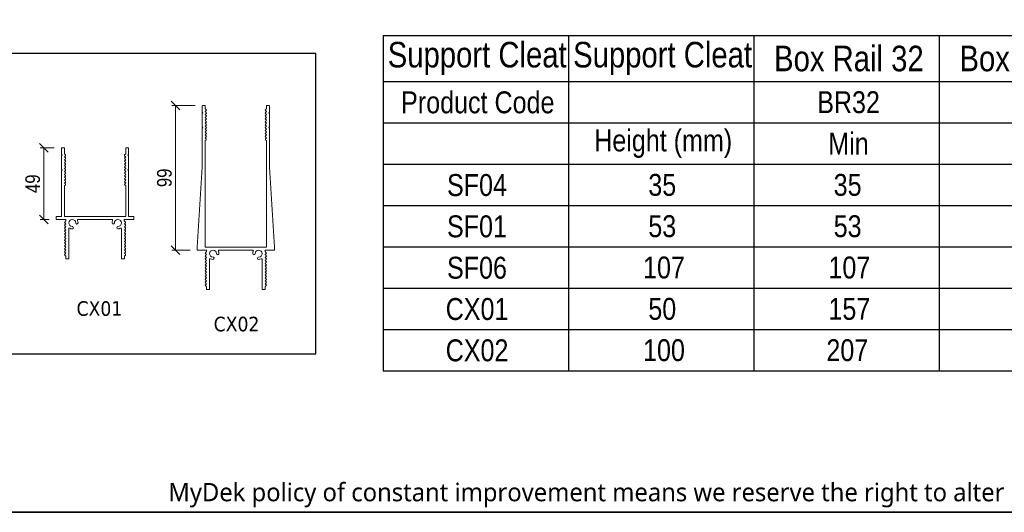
# Model space of a CAD drawing. Header units: millimetres. Extents: x 15 to 3247, y -45 to 876.
# Tile 4 of 12: x 303 to 708, y 15 to 217. Entities that reach past the tile are written whole.
import ezdxf

# ---------------------------------------------------------------- set-up
doc = ezdxf.new("R2010")
doc.units = ezdxf.units.MM
doc.header["$LTSCALE"] = 3
doc.layers.get('0').update_dxf_attribs({"lineweight": 18, "true_color": 0x2a2a2a})
for name, color, linetype, lineweight in [('Border (ISO)', 7, 'Continuous', 35), ('Dimension (ISO)', 7, 'Continuous', 5), ('Sketch Geometry (ISO)', 7, 'Continuous', 25), ('Symbol (ISO)', 7, 'Continuous', 25), ('Visible (ISO)', 7, 'Continuous', 13)]:
    doc.layers.add(name, color=color, linetype=linetype, lineweight=lineweight)
doc.styles.add('_Text_Narrow', font='ARIALN.TTF')
doc.styles.add('_Text_Narrow_3', font='ARIALN.TTF')
doc.styles.add('_Text_Narrow_Small', font='ARIALN.TTF')
doc.styles.add('Note Text (ISO)', font='tahoma.ttf')
doc.styles.add('Text Style41', font='tahoma.ttf')
doc.dimstyles.new('_Dim-20', dxfattribs={"dimscale": 3, "dimtxt": 2, "dimasz": 1.2, "dimexe": 0.5, "dimexo": 1, "dimgap": 0.5, "dimtad": 1, "dimdec": 1, "dimrnd": 1e-08, "dimdsep": 46, "dimtxsty": '_Text_Narrow_Small', "dimblk": 'OBLIQUE', "dimcen": 0.09, "dimclrd": 256, "dimclre": 256, "dimclrt": 256, "dimadec": 1, "dimazin": 0, "dimtfac": 10, "dimtdec": 0, "dimtmove": 0, "dimatfit": 3, "dimldrblk": 'Filled-1', "dimfxl": 1, "dimtolj": 1, "dimlwd": 0, "dimlwe": 0, "dimarcsym": 0})

# ---------------------------------------------------------------- blocks, each defined once
blk = doc.blocks.new('Borders Border')
at = {"layer": 'Border (ISO)'}
blk.add_line((415, 5), (5, 5), dxfattribs=at)
blk = doc.blocks.new('MyDek-Disclaimer-ProductChange')
at = {"layer": 'Symbol (ISO)', "insert": (-81.04, 1.76), "char_height": 2.5, "attachment_point": 1, "style": 'Note Text (ISO)'}
blk.add_mtext('\\fSegoe UI|b0|i0;\\H2.5000;MyDek policy of constant improvement means we reserve the right to alter product design at any time.', dxfattribs=at)
blk = doc.blocks.new('Table1')
at = {"layer": 'Symbol (ISO)'}
for p, q in [((150.73, 70.32), (353.93, 70.32)), ((150.73, 70.32), (150.73, 64.01)), ((176.13, 70.32), (176.13, 64.01)), ((201.53, 70.32), (201.53, 64.01)), ((226.93, 70.32), (226.93, 64.01)), ((150.73, 64.01), (353.93, 64.01)), ((150.73, 64.01), (150.73, 24.37)), ((176.13, 64.01), (176.13, 24.37)), ((201.53, 64.01), (201.53, 24.37)), ((226.93, 64.01), (226.93, 24.37)), ((150.73, 58.35), (353.93, 58.35)), ((150.73, 52.68), (353.93, 52.68)), ((150.73, 47.02), (353.93, 47.02)), ((150.73, 41.36), (353.93, 41.36)), ((150.73, 35.7), (353.93, 35.7)), ((150.73, 30.03), (353.93, 30.03)), ((150.73, 24.37), (353.93, 24.37))]:
    blk.add_line(p, q, dxfattribs=at)
at = {"layer": 'Symbol (ISO)', "attachment_point": 7}
for s, insert, char_height, style in [('Box Rail 32', (204.29, 65.38), 3.5, '_Text_Narrow'), ('Box Rail 32', (229.69, 65.38), 3.5, '_Text_Narrow'), ('Support Cleat', (151.36, 64.9), 3.5, '_Text_Narrow'), ('Support Cleat', (176.76, 64.9), 3.5, '_Text_Narrow'), ('Product Code', (153.19, 59.63), 3, '_Text_Narrow_3'), ('BR32', (210.2, 59.65), 3, '_Text_Narrow_3'), ('Min', (211.72, 54.02), 3, '_Text_Narrow_3'), ('Height (mm)', (179.65, 53.55), 3, '_Text_Narrow_3'), ('SF04', (159.48, 48.3), 3, '_Text_Narrow_3'), ('35', (187.06, 48.32), 3, '_Text_Narrow_3'), ('35', (212.46, 48.32), 3, '_Text_Narrow_3'), ('SF01', (159.48, 42.64), 3, '_Text_Narrow_3'), ('53', (187.06, 42.66), 3, '_Text_Narrow_3'), ('53', (212.46, 42.66), 3, '_Text_Narrow_3'), ('SF06', (159.48, 36.97), 3, '_Text_Narrow_3'), ('107', (186.34, 37), 3, '_Text_Narrow_3'), ('107', (211.74, 37), 3, '_Text_Narrow_3'), ('CX01', (159.3, 31.31), 3, '_Text_Narrow_3'), ('50', (187.06, 31.33), 3, '_Text_Narrow_3'), ('157', (211.74, 31.33), 3, '_Text_Narrow_3'), ('CX02', (159.3, 25.65), 3, '_Text_Narrow_3'), ('100', (186.34, 25.67), 3, '_Text_Narrow_3'), ('207', (211.46, 25.67), 3, '_Text_Narrow_3')]:
    blk.add_mtext(s, dxfattribs=dict(at, insert=insert, char_height=char_height, style=style))
blk = doc.blocks.new('_Oblique')
at = {"color": 0, "linetype": 'ByBlock', "lineweight": -2}
blk.add_line((-0.5, -0.5), (0.5, 0.5), dxfattribs=at)
blk = doc.blocks.new('*D40')
at = {"layer": 'Defpoints', "color": 0, "transparency": 16777216}
for p in [(377.99, 182.18), (366.85, 122.78), (375.85, 122.78)]:
    blk.add_point(p, dxfattribs=at)
at = {"layer": 'Dimension (ISO)', "lineweight": 0, "transparency": 16777216}
for p, q in [((374.99, 182.18), (365.35, 182.18)), ((366.85, 182.18), (366.85, 122.78)), ((372.85, 122.78), (365.35, 122.78))]:
    blk.add_line(p, q, dxfattribs=at)
at = {"layer": 'Dimension (ISO)', "lineweight": 0, "transparency": 16777216, "xscale": 3.600000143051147, "yscale": 3.600000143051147, "zscale": 3.600000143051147}
for p, rotation in [((366.85, 182.18), 90), ((366.85, 122.78), 270)]:
    blk.add_blockref('_Oblique', p, dxfattribs=dict(at, rotation=rotation))
at = {"layer": 'Dimension (ISO)', "lineweight": 5, "transparency": 16777216, "insert": (362.29, 152.48), "char_height": 6, "attachment_point": 5, "rotation": 90, "style": '_Text_Narrow_Small'}
blk.add_mtext('\\A1;99', dxfattribs=at)
blk = doc.blocks.new('Filled-1')
at = {"color": 0}
for p, q in [((0, 0), (-1, 0.17)), ((-1, 0.17), (-1, -0.17)), ((-1, 0), (0, 0)), ((-1, -0.17), (0, 0))]:
    blk.add_line(p, q, dxfattribs=at)
at = {"color": 0, "flags": 128}
blk.add_lwpolyline([(-1, -0.17), (0, 0), (-1, 0.17), (-1, -0.17)], dxfattribs=at)
at = {"color": 0}
blk.add_solid([(-1, -0.17), (0, 0), (-1, 0.17), (-1, -0.17)], dxfattribs=at)
blk = doc.blocks.new('*D41')
at = {"layer": 'Defpoints', "color": 0, "transparency": 16777216}
for p in [(319.98, 164.77), (312.73, 135.37), (317.85, 135.37)]:
    blk.add_point(p, dxfattribs=at)
at = {"layer": 'Dimension (ISO)', "lineweight": 0, "transparency": 16777216}
for p, q in [((316.98, 164.77), (311.23, 164.77)), ((312.73, 164.77), (312.73, 135.37)), ((314.85, 135.37), (311.23, 135.37))]:
    blk.add_line(p, q, dxfattribs=at)
at = {"layer": 'Dimension (ISO)', "lineweight": 0, "transparency": 16777216, "xscale": 3.600000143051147, "yscale": 3.600000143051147, "zscale": 3.600000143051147}
for p, rotation in [((312.73, 164.77), 90), ((312.73, 135.37), 270)]:
    blk.add_blockref('_Oblique', p, dxfattribs=dict(at, rotation=rotation))
at = {"layer": 'Dimension (ISO)', "lineweight": 5, "transparency": 16777216, "insert": (308.17, 150.07), "char_height": 6, "attachment_point": 5, "rotation": 90, "style": '_Text_Narrow_Small'}
blk.add_mtext('\\A1;49', dxfattribs=at)
blk = doc.blocks.new('MyDek_CleatSizeOptions')
at = {"layer": 'Sketch Geometry (ISO)'}
for p, q in [((66, 21.29), (-66, 21.29)), ((-66, 21.29), (-66, -21.29)), ((66, -21.29), (66, 21.29)), ((-66, -21.29), (66, -21.29))]:
    blk.add_line(p, q, dxfattribs=at)
at = {"layer": 'Symbol (ISO)', "insert": (-65.87, 25.87), "char_height": 2.6, "attachment_point": 1, "style": 'Note Text (ISO)'}
blk.add_mtext('\\fTahoma|b0|i0;\\H2.6000;Cleat size options:', dxfattribs=at)

msp = doc.modelspace()

# ---------------------------------------------------------------- linework, layer by layer
at = {"layer": 'Visible (ISO)'}
for p, q in [((378.888, 182.176), (377.988, 182.176)), ((405.288, 182.176), (404.388, 182.176)), ((378.133, 179.17), (377.834, 178.87)), ((377.834, 178.87), (377.834, 173.463)), ((377.838, 182.025), (377.839, 179.463)), ((377.839, 179.463), (378.133, 179.17)), ((379.038, 180.921), (379.038, 182.026)), ((379.469, 180.49), (379.038, 180.921)), ((379.038, 179.72), (379.469, 180.151)), ((379.468, 179.29), (379.038, 179.72)), ((379.038, 178.52), (379.468, 178.951)), ((379.468, 178.09), (379.038, 178.52)), ((404.238, 180.921), (403.808, 180.49)), ((403.808, 180.151), (404.239, 179.72)), ((404.239, 179.72), (403.808, 179.29)), ((403.808, 178.951), (404.239, 178.52)), ((404.239, 178.52), (403.808, 178.09)), ((404.238, 182.026), (404.238, 180.921)), ((405.144, 179.17), (405.437, 179.463)), ((405.443, 178.87), (405.144, 179.17)), ((405.437, 179.463), (405.438, 182.025)), ((405.443, 173.463), (405.443, 178.87)), ((379.038, 177.321), (379.468, 177.751)), ((379.469, 176.89), (379.038, 177.321)), ((379.038, 176.121), (379.469, 176.551)), ((379.469, 175.69), (379.038, 176.121)), ((379.038, 174.921), (379.469, 175.351)), ((379.469, 174.49), (379.038, 174.921)), ((379.038, 173.721), (379.469, 174.151)), ((403.808, 177.751), (404.238, 177.321)), ((404.238, 177.321), (403.808, 176.89)), ((403.808, 176.551), (404.238, 176.121)), ((404.238, 176.121), (403.808, 175.69)), ((403.808, 175.351), (404.238, 174.921)), ((404.238, 174.921), (403.808, 174.49)), ((403.808, 174.151), (404.238, 173.721)), ((378.129, 173.168), (377.831, 172.87)), ((377.831, 172.87), (377.831, 156.898)), ((377.834, 173.463), (378.129, 173.168)), ((379.469, 173.29), (379.038, 173.721)), ((379.038, 172.521), (379.469, 172.951)), ((379.469, 172.09), (379.038, 172.521)), ((379.038, 171.321), (379.469, 171.751)), ((379.469, 170.89), (379.038, 171.321)), ((379.038, 170.121), (379.469, 170.551)), ((379.469, 169.69), (379.038, 170.121)), ((404.238, 173.721), (403.808, 173.29)), ((403.808, 172.951), (404.238, 172.521)), ((404.238, 172.521), (403.808, 172.09)), ((403.808, 171.751), (404.238, 171.321)), ((404.238, 171.321), (403.808, 170.89)), ((403.808, 170.551), (404.238, 170.121)), ((404.238, 170.121), (403.808, 169.69)), ((405.148, 173.168), (405.443, 173.463)), ((405.446, 172.87), (405.148, 173.168)), ((405.446, 156.898), (405.446, 172.87)), ((379.014, 168.896), (379.469, 169.351)), ((379.419, 168.49), (379.014, 168.896)), ((379.038, 167.77), (379.419, 168.151)), ((379.038, 124.126), (379.038, 167.77)), ((403.808, 169.351), (404.263, 168.896)), ((404.263, 168.896), (403.858, 168.49)), ((403.858, 168.151), (404.238, 167.77)), ((404.238, 167.77), (404.238, 124.126)), ((319.985, 164.768), (319.985, 162.064)), ((321.185, 164.768), (319.985, 164.768)), ((319.985, 162.064), (320.289, 161.758)), ((321.184, 162.313), (321.185, 164.768)), ((321.614, 161.883), (321.184, 162.313)), ((346.384, 162.329), (345.939, 161.883)), ((346.385, 164.768), (346.384, 162.329)), ((347.585, 164.768), (346.385, 164.768)), ((347.278, 161.75), (347.584, 162.056)), ((347.584, 162.056), (347.585, 164.768)), ((320.289, 161.758), (319.984, 161.471)), ((319.984, 161.471), (319.984, 156.064)), ((321.182, 157.513), (321.613, 157.944)), ((321.183, 161.113), (321.614, 161.544)), ((321.614, 160.683), (321.183, 161.113)), ((321.183, 159.913), (321.614, 160.344)), ((321.613, 159.483), (321.183, 159.913)), ((321.183, 158.713), (321.613, 159.144)), ((321.613, 158.283), (321.183, 158.713)), ((345.939, 161.544), (346.38, 161.103)), ((346.383, 158.706), (345.952, 158.276)), ((345.952, 157.937), (346.382, 157.506)), ((346.38, 161.103), (345.953, 160.676)), ((345.953, 160.337), (346.383, 159.906)), ((346.383, 159.906), (345.953, 159.476)), ((345.953, 159.137), (346.383, 158.706)), ((347.584, 161.463), (347.278, 161.75)), ((347.582, 156.056), (347.584, 161.463)), ((319.984, 156.064), (320.28, 155.767)), ((320.28, 155.767), (319.984, 155.471)), ((319.984, 155.471), (319.984, 136.569)), ((321.181, 153.913), (321.612, 154.344)), ((321.612, 153.483), (321.181, 153.913)), ((321.613, 157.083), (321.182, 157.513)), ((321.182, 156.313), (321.612, 156.744)), ((321.612, 155.883), (321.182, 156.313)), ((321.182, 155.113), (321.612, 155.544)), ((321.612, 154.683), (321.182, 155.113)), ((346.382, 155.106), (345.951, 154.676)), ((345.951, 154.337), (346.381, 153.906)), ((346.381, 153.906), (345.951, 153.476)), ((346.382, 157.506), (345.952, 157.076)), ((345.952, 156.737), (346.382, 156.306)), ((346.382, 156.306), (345.952, 155.876)), ((345.952, 155.537), (346.382, 155.106)), ((347.286, 155.759), (347.582, 156.056)), ((347.582, 155.463), (347.286, 155.759)), ((347.576, 136.56), (347.582, 155.463)), ((377.831, 156.898), (375.703, 123.976)), ((407.573, 123.976), (405.446, 156.898)), ((321.156, 151.489), (321.611, 151.944)), ((321.561, 151.083), (321.156, 151.489)), ((321.173, 150.355), (321.561, 150.744)), ((321.578, 149.95), (321.173, 150.355)), ((321.181, 152.713), (321.611, 153.144)), ((321.611, 152.283), (321.181, 152.713)), ((345.95, 151.937), (346.406, 151.481)), ((345.951, 153.137), (346.381, 152.706)), ((346.381, 152.706), (345.951, 152.276)), ((346.38, 150.356), (345.975, 149.95)), ((346.406, 151.481), (346, 151.076)), ((346, 150.737), (346.38, 150.356)), ((321.176, 136.568), (321.18, 149.213)), ((321.18, 149.213), (321.578, 149.611)), ((345.975, 149.611), (346.38, 149.206)), ((346.38, 149.206), (346.376, 136.561)), ((317.849, 136.569), (317.849, 135.369)), ((319.984, 136.569), (317.849, 136.569)), ((317.849, 135.369), (321.784, 135.369)), ((346.376, 136.561), (321.176, 136.568)), ((321.784, 134.781), (321.304, 134.301)), ((321.304, 133.962), (321.734, 133.531)), ((321.784, 135.369), (321.784, 134.781)), ((326.855, 135.362), (340.698, 135.362)), ((345.784, 135.369), (349.719, 135.369)), ((345.784, 134.781), (345.784, 135.369)), ((346.264, 134.301), (345.784, 134.781)), ((345.833, 133.531), (346.264, 133.962)), ((349.719, 136.56), (347.576, 136.56)), ((349.719, 135.369), (349.719, 136.56)), ((321.734, 133.531), (321.304, 133.101)), ((321.304, 132.762), (321.734, 132.331)), ((321.734, 132.331), (321.304, 131.901)), ((321.304, 131.562), (321.734, 131.131)), ((321.734, 131.131), (321.304, 130.701)), ((321.304, 130.362), (321.734, 129.931)), ((321.734, 129.931), (321.304, 129.501)), ((322.967, 119.169), (322.967, 131.474)), ((344.585, 131.474), (344.585, 119.169)), ((346.264, 133.101), (345.833, 133.531)), ((345.833, 132.331), (346.264, 132.762)), ((346.264, 131.901), (345.833, 132.331)), ((345.833, 131.131), (346.264, 131.562)), ((346.264, 130.701), (345.833, 131.131)), ((345.833, 129.931), (346.264, 130.362)), ((346.264, 129.501), (345.833, 129.931)), ((321.304, 129.162), (321.734, 128.731)), ((321.734, 128.731), (321.304, 128.301)), ((321.304, 127.962), (321.734, 127.531)), ((321.734, 127.531), (321.304, 127.101)), ((321.304, 126.762), (321.734, 126.331)), ((321.734, 126.331), (321.304, 125.901)), ((321.304, 125.562), (321.734, 125.131)), ((345.833, 128.731), (346.264, 129.162)), ((346.264, 128.301), (345.833, 128.731)), ((345.833, 127.531), (346.264, 127.962)), ((346.264, 127.101), (345.833, 127.531)), ((345.833, 126.331), (346.264, 126.762)), ((346.264, 125.901), (345.833, 126.331)), ((345.833, 125.131), (346.264, 125.562)), ((321.734, 125.131), (321.304, 124.701)), ((321.304, 124.362), (321.734, 123.931)), ((321.734, 123.931), (321.304, 123.501)), ((321.304, 123.162), (321.734, 122.731)), ((321.734, 122.731), (321.304, 122.301)), ((321.304, 121.962), (321.734, 121.531)), ((321.734, 121.531), (321.304, 121.101)), ((346.264, 124.701), (345.833, 125.131)), ((345.833, 123.931), (346.264, 124.362)), ((346.264, 123.501), (345.833, 123.931)), ((345.833, 122.731), (346.264, 123.162)), ((346.264, 122.301), (345.833, 122.731)), ((345.833, 121.531), (346.264, 121.962)), ((346.264, 121.101), (345.833, 121.531)), ((375.703, 123.976), (375.703, 122.926)), ((375.853, 122.776), (379.488, 122.776)), ((379.638, 122.213), (379.158, 121.708)), ((404.088, 123.976), (379.188, 123.976)), ((379.638, 122.626), (379.638, 122.213)), ((384.726, 122.776), (398.551, 122.776)), ((403.638, 122.213), (403.638, 122.626)), ((404.118, 121.708), (403.638, 122.213)), ((403.788, 122.776), (407.423, 122.776)), ((407.573, 122.926), (407.573, 123.976)), ((321.304, 120.762), (321.734, 120.331)), ((321.734, 120.331), (321.734, 119.169)), ((321.734, 119.169), (322.967, 119.169)), ((344.585, 119.169), (345.833, 119.169)), ((345.833, 120.331), (346.264, 120.762)), ((345.833, 119.169), (345.833, 120.331)), ((379.158, 121.369), (379.589, 120.938)), ((379.589, 120.938), (379.158, 120.508)), ((379.158, 120.169), (379.589, 119.738)), ((379.589, 119.738), (379.158, 119.308)), ((379.158, 118.969), (379.589, 118.538)), ((379.589, 118.538), (379.158, 118.108)), ((379.158, 117.769), (379.589, 117.338)), ((380.838, 106.726), (380.838, 118.888)), ((402.438, 118.888), (402.438, 106.726)), ((403.688, 120.938), (404.118, 121.369)), ((404.118, 120.508), (403.688, 120.938)), ((403.688, 119.738), (404.118, 120.169)), ((404.118, 119.308), (403.688, 119.738)), ((403.688, 118.538), (404.118, 118.969)), ((404.118, 118.108), (403.688, 118.538)), ((403.688, 117.338), (404.118, 117.769)), ((379.589, 117.338), (379.158, 116.908)), ((379.158, 116.569), (379.589, 116.138)), ((379.589, 116.138), (379.158, 115.708)), ((379.158, 115.369), (379.589, 114.938)), ((379.589, 114.938), (379.158, 114.508)), ((379.158, 114.169), (379.589, 113.738)), ((379.589, 113.738), (379.158, 113.308)), ((404.118, 116.908), (403.688, 117.338)), ((403.688, 116.138), (404.118, 116.569)), ((404.118, 115.708), (403.688, 116.138)), ((403.688, 114.938), (404.118, 115.369)), ((404.118, 114.508), (403.688, 114.938)), ((403.688, 113.738), (404.118, 114.169)), ((404.118, 113.308), (403.688, 113.738)), ((379.158, 112.969), (379.589, 112.538)), ((379.589, 112.538), (379.158, 112.108)), ((379.158, 111.769), (379.589, 111.338)), ((379.589, 111.338), (379.158, 110.908)), ((379.158, 110.569), (379.589, 110.138)), ((379.589, 110.138), (379.158, 109.708)), ((379.158, 109.369), (379.589, 108.938)), ((403.688, 112.538), (404.118, 112.969)), ((404.118, 112.108), (403.688, 112.538)), ((403.688, 111.338), (404.118, 111.769)), ((404.118, 110.908), (403.688, 111.338)), ((403.688, 110.138), (404.118, 110.569)), ((404.118, 109.708), (403.688, 110.138)), ((403.688, 108.938), (404.118, 109.369)), ((379.589, 108.938), (379.158, 108.508)), ((379.158, 108.169), (379.589, 107.738)), ((379.589, 107.738), (379.589, 106.726)), ((379.739, 106.576), (380.688, 106.576)), ((402.588, 106.576), (403.538, 106.576)), ((404.118, 108.508), (403.688, 108.938)), ((403.688, 107.738), (404.118, 108.169)), ((403.688, 106.726), (403.688, 107.738))]:
    msp.add_line(p, q, dxfattribs=at)
for centre, radius, start, end in [((377.988, 182.026), 0.15, 90, 180.01676), ((378.888, 182.026), 0.15, 0, 90), ((404.388, 182.026), 0.15, 90, 180), ((405.288, 182.026), 0.15, 359.98324, 90), ((379.299, 179.12), 0.24, 315, 45), ((379.299, 177.92), 0.24, 315, 45), ((379.299, 180.321), 0.24, 315, 45), ((403.978, 180.321), 0.24, 135, 225), ((403.978, 179.12), 0.24, 135, 225), ((403.978, 177.92), 0.24, 135, 225), ((379.299, 176.721), 0.24, 315, 45), ((379.299, 175.521), 0.24, 315, 45), ((379.299, 174.321), 0.24, 315, 45), ((403.978, 176.721), 0.24, 135, 225), ((403.978, 175.521), 0.24, 135, 225), ((403.978, 174.321), 0.24, 135, 225), ((379.299, 173.121), 0.24, 315, 45), ((379.299, 171.921), 0.24, 315, 45), ((379.299, 170.721), 0.24, 315, 45), ((403.978, 173.121), 0.24, 135, 225), ((403.978, 171.921), 0.24, 135, 225), ((403.978, 170.721), 0.24, 135, 225), ((379.249, 168.321), 0.24, 315, 45), ((379.299, 169.521), 0.24, 315, 45), ((403.978, 169.521), 0.24, 135, 225), ((404.027, 168.321), 0.24, 135, 225), ((321.444, 159.313), 0.24, 314.98324, 44.98324), ((321.443, 158.113), 0.24, 314.98324, 44.98324), ((321.444, 161.713), 0.24, 314.98324, 44.98324), ((321.444, 160.513), 0.24, 314.98324, 44.98324), ((346.108, 161.713), 0.24, 135.01676, 225.01676), ((346.122, 159.306), 0.24, 134.98324, 224.98324), ((346.122, 158.106), 0.24, 134.98324, 224.98324), ((346.123, 160.506), 0.24, 134.98324, 224.98324), ((321.443, 156.913), 0.24, 314.98324, 44.98324), ((321.442, 155.713), 0.24, 314.98324, 44.98324), ((321.442, 154.513), 0.24, 314.98324, 44.98324), ((346.121, 155.706), 0.24, 134.98324, 224.98324), ((346.121, 154.506), 0.24, 134.98324, 224.98324), ((346.122, 156.906), 0.24, 134.98324, 224.98324), ((321.391, 150.913), 0.24, 314.98324, 44.98324), ((321.408, 149.781), 0.24, 315.01676, 45.01676), ((321.442, 153.313), 0.24, 314.98324, 44.98324), ((321.441, 152.113), 0.24, 314.98324, 44.98324), ((346.12, 152.106), 0.24, 134.98324, 224.98324), ((346.121, 153.306), 0.24, 134.98324, 224.98324), ((346.144, 149.781), 0.24, 134.98324, 224.98324), ((346.17, 150.906), 0.24, 134.98324, 224.98324), ((321.473, 134.131), 0.24, 135, 225), ((324.407, 133.922), 1.44, 0.95137, 269.04863), ((326.327, 133.954), 0.48, 180.95137, 0.95137), ((326.855, 135.062), 0.3, 90, 204.97497), ((324.407, 133.922), 2.4, 0.95137, 24.97497), ((340.698, 135.062), 0.3, 335.02503, 90), ((343.145, 133.922), 2.4, 155.02503, 179.04863), ((341.226, 133.954), 0.48, 179.04863, 359.04863), ((343.145, 133.922), 1.44, 270.95137, 179.04863), ((346.094, 134.131), 0.24, 315, 45), ((321.473, 132.931), 0.24, 135, 225), ((321.473, 131.731), 0.24, 135, 225), ((321.473, 130.531), 0.24, 135, 225), ((323.267, 131.474), 0.3, 65.02503, 180), ((324.407, 133.922), 2.4, 245.02503, 269.04863), ((324.375, 132.002), 0.48, 269.04863, 89.04863), ((343.177, 132.002), 0.48, 90.95137, 270.95137), ((343.145, 133.922), 2.4, 270.95137, 294.97497), ((344.285, 131.474), 0.3, 0, 114.97497), ((346.094, 132.931), 0.24, 315, 45), ((346.094, 131.731), 0.24, 315, 45), ((346.094, 130.531), 0.24, 315, 45), ((321.473, 129.331), 0.24, 135, 225), ((321.473, 128.131), 0.24, 135, 225), ((321.473, 126.931), 0.24, 135, 225), ((321.473, 125.731), 0.24, 135, 225), ((346.094, 129.331), 0.24, 315, 45), ((346.094, 128.131), 0.24, 315, 45), ((346.094, 126.931), 0.24, 315, 45), ((346.094, 125.731), 0.24, 315, 45), ((321.473, 124.531), 0.24, 135, 225), ((321.473, 123.331), 0.24, 135, 225), ((321.473, 122.131), 0.24, 135, 225), ((346.094, 124.531), 0.24, 315, 45), ((346.094, 123.331), 0.24, 315, 45), ((346.094, 122.131), 0.24, 315, 45), ((375.853, 122.926), 0.15, 180, 270), ((379.188, 124.126), 0.15, 180, 270), ((379.328, 121.538), 0.24, 135, 225), ((379.488, 122.626), 0.15, 0, 90), ((382.278, 121.336), 1.44, 0.95137, 269.04863), ((384.726, 122.476), 0.3, 90, 204.97497), ((382.278, 121.336), 2.4, 0.95137, 24.97497), ((398.551, 122.476), 0.3, 335.02503, 90), ((400.998, 121.336), 2.4, 155.02503, 179.04863), ((400.998, 121.336), 1.44, 270.95137, 179.04863), ((403.788, 122.626), 0.15, 90, 180), ((404.088, 124.126), 0.15, 270, 0), ((403.949, 121.538), 0.24, 315, 45), ((407.423, 122.926), 0.15, 270, 0), ((321.473, 120.931), 0.24, 135, 225), ((346.094, 120.931), 0.24, 315, 45), ((379.328, 120.338), 0.24, 135, 225), ((379.328, 119.138), 0.24, 135, 225), ((379.328, 117.938), 0.24, 135, 225), ((381.138, 118.888), 0.3, 65.02503, 180), ((382.278, 121.336), 2.4, 245.02503, 269.04863), ((382.246, 119.416), 0.48, 269.04863, 89.04863), ((384.198, 121.367), 0.48, 180.95137, 0.95137), ((399.079, 121.367), 0.48, 179.04863, 359.04863), ((401.03, 119.416), 0.48, 90.95137, 270.95137), ((400.998, 121.336), 2.4, 270.95137, 294.97497), ((402.138, 118.888), 0.3, 0, 114.97497), ((403.949, 120.338), 0.24, 315, 45), ((403.949, 119.138), 0.24, 315, 45), ((403.949, 117.938), 0.24, 315, 45), ((379.328, 116.738), 0.24, 135, 225), ((379.328, 115.538), 0.24, 135, 225), ((379.328, 114.338), 0.24, 135, 225), ((403.949, 116.738), 0.24, 315, 45), ((403.949, 115.538), 0.24, 315, 45), ((403.949, 114.338), 0.24, 315, 45), ((379.328, 113.138), 0.24, 135, 225), ((379.328, 111.938), 0.24, 135, 225), ((379.328, 110.738), 0.24, 135, 225), ((379.328, 109.538), 0.24, 135, 225), ((403.949, 113.138), 0.24, 315, 45), ((403.949, 111.938), 0.24, 315, 45), ((403.949, 110.738), 0.24, 315, 45), ((403.949, 109.538), 0.24, 315, 45), ((379.328, 108.338), 0.24, 135, 225), ((379.739, 106.726), 0.15, 180, 270), ((380.688, 106.726), 0.15, 270, 0), ((402.588, 106.726), 0.15, 180, 270), ((403.538, 106.726), 0.15, 270, 0), ((403.949, 108.338), 0.24, 315, 45)]:
    msp.add_arc(centre, radius, start, end, dxfattribs=at)

# ---------------------------------------------------------------- block references
for name, p, xscale, yscale, zscale in [('Borders Border', (0, 0), 3, 3, 3), ('MyDek_CleatSizeOptions', (233.079, 141.824), 2.899927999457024, 2.899927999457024, 2.899927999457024), ('Table1', (0, 0), 3, 3, 3), ('MyDek-Disclaimer-ProductChange', (606.993, 21.752), 3, 3, 3)]:
    msp.add_blockref(name, p, dxfattribs=dict(xscale=xscale, yscale=yscale, zscale=zscale))

# ---------------------------------------------------------------- texts
at = {"layer": 'Symbol (ISO)', "char_height": 6, "attachment_point": 7, "style": 'Text Style41'}
for s, insert in [('CX01', (326.159, 95.649)), ('CX02', (382.528, 89.273))]:
    msp.add_mtext(s, dxfattribs=dict(at, insert=insert))

# ---------------------------------------------------------------- dimensions: what is measured, and where the dimension line sits
at = {"layer": 'Dimension (ISO)', "lineweight": 5}
for base, p1, p2, picture, middle in [((366.853, 122.776), (377.988, 182.176), (375.853, 122.776), '*D40', (366.853, 152.476)), ((312.734, 135.369), (319.985, 164.768), (317.849, 135.369), '*D41', (312.734, 150.068))]:
    dim = msp.add_linear_dim(base=base, p1=p1, p2=p2, angle=90, dimstyle='_Dim-20', override={"dimgap": 0.5, "dimdec": 1, "dimlfac": 1.666667, "dimtol": 0, "dimlim": 0, "dimtp": 0, "dimtm": 0, "dimtdec": 0, "dimtofl": 0, "dimatfit": 1}, dxfattribs=at)
    dim.commit()
    dim.dimension.update_dxf_attribs({"geometry": picture, "text_midpoint": middle, "dimtype": 160})

doc.saveas('drawing.dxf')
